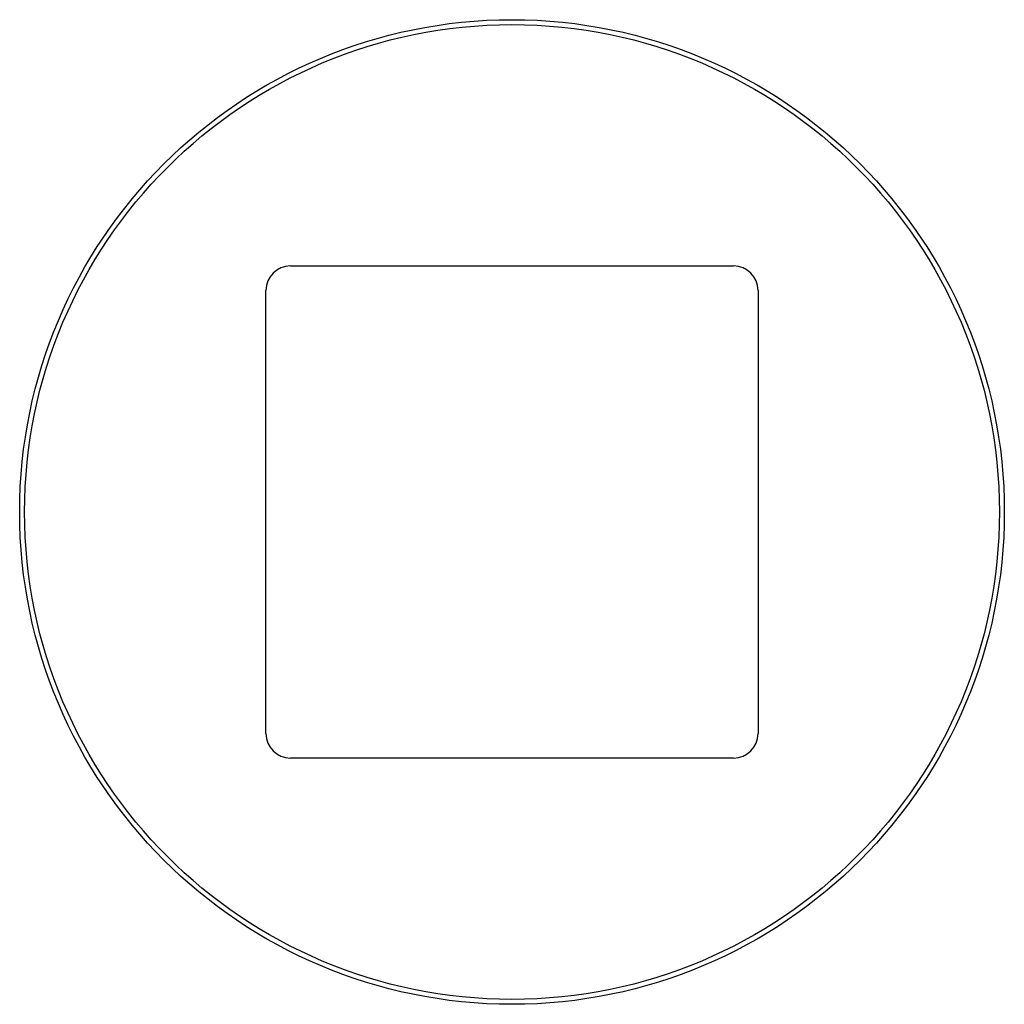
# Paper-space layout '_Inferior' of a CAD drawing. Header units: millimetres. Extents: x -266 to 134, y 542 to 942.
import ezdxf

# ---------------------------------------------------------------- set-up
doc = ezdxf.new("R2010")
doc.units = ezdxf.units.MM

psp = doc.layouts.new('_Inferior')

# ---------------------------------------------------------------- linework, layer by layer
at = {"color": 7, "linetype": 'Continuous', "lineweight": 25}
for p, q in [((-155.78, 842), (24.22, 842)), ((-165.78, 652), (-165.78, 832)), ((34.22, 832), (34.22, 652)), ((24.22, 642), (-155.78, 642))]:
    psp.add_line(p, q, dxfattribs=at)
for radius in [200, 198]:
    psp.add_circle((-65.78, 742), radius, dxfattribs=at)
for centre, start, end in [((-155.78, 832), 90, 180), ((24.22, 832), 0, 90), ((-155.78, 652), 180, 270), ((24.22, 652), 270, 0)]:
    psp.add_arc(centre, 10, start, end, dxfattribs=at)

doc.saveas('drawing.dxf')
